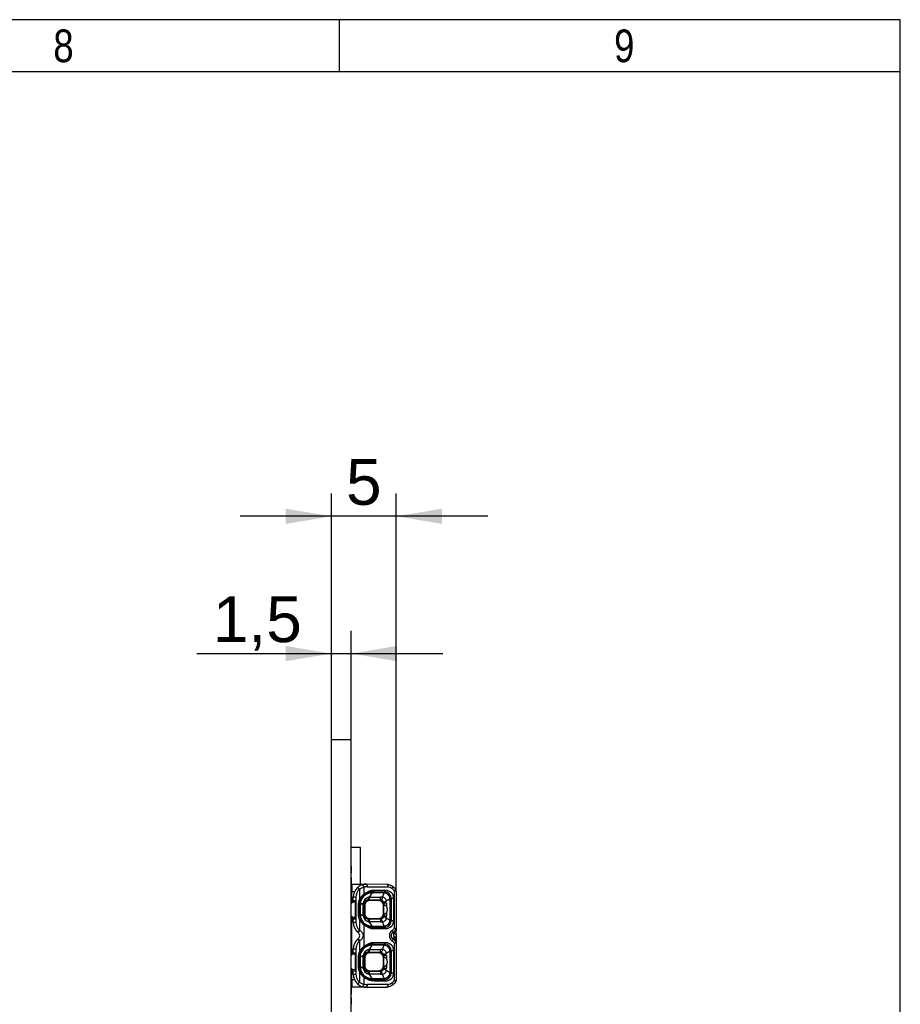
# Model space of a CAD drawing. Header units: millimetres. Extents: x 16 to 406, y 14 to 285.
# Tile 11 of 11: x 338 to 406, y 209 to 285. Entities that reach past the tile are written whole.
import ezdxf
from ezdxf.enums import TextEntityAlignment as Align

# ---------------------------------------------------------------- set-up
doc = ezdxf.new("R2010")
doc.units = ezdxf.units.MM
for name, color, linetype in [('10', 7, 'Continuous'), ('Default', 7, 'Continuous'), ('RECLED_274X50MM_', 7, 'Continuous')]:
    doc.layers.add(name, color=color, linetype=linetype)
doc.styles.add('SEACAD_Arial', font='arial.ttf')
doc.dimstyles.new('ISO', dxfattribs={"dimtxt": 3.5, "dimasz": 3.5, "dimexe": 1.75, "dimexo": 0, "dimgap": 0.875, "dimtad": 1, "dimtxsty": 'SEACAD_Arial', "dimblk1": '_SE_FILLED', "dimblk2": '_SE_FILLED', "dimsah": 1, "dimcen": 1.75, "dimadec": 0, "dimazin": 0, "dimtfac": 0.5, "dimtdec": 3, "dimtmove": 0, "dimatfit": 3, "dimfxl": 1, "dimarcsym": 0})

# ---------------------------------------------------------------- blocks, each defined once
blk = doc.blocks.new('SE1')
at = {"layer": 'RECLED_274X50MM_', "color": 7, "linetype": 'Continuous'}
for p, q in [((362.171, 229.514), (363.671, 229.514)), ((362.171, 180.014), (362.171, 229.514)), ((363.671, 180.014), (363.671, 229.514)), ((364.379, 221.264), (363.671, 221.264)), ((364.379, 218.458), (364.379, 221.264)), ((363.691, 219.819), (363.671, 219.819)), ((363.691, 219.319), (363.671, 219.319)), ((363.691, 218.93), (363.671, 218.93)), ((363.691, 218.353), (363.691, 218.93)), ((363.721, 218.464), (363.721, 217.864)), ((363.721, 218.464), (364.83, 218.454)), ((366.428, 218.44), (364.83, 218.454)), ((363.691, 218.353), (363.671, 218.353)), ((363.691, 217.714), (363.721, 217.714)), ((363.721, 217.219), (363.721, 217.864)), ((363.908, 217.862), (363.721, 217.864)), ((364.296, 218.058), (364.296, 217.304)), ((364.507, 218.404), (364.514, 218.405)), ((364.639, 217.656), (364.606, 217.584)), ((364.638, 218.214), (364.638, 217.658)), ((364.896, 218.254), (366.494, 218.24)), ((365.258, 217.777), (365.033, 217.464)), ((365.419, 217.977), (365.321, 217.877)), ((365.321, 217.877), (366.221, 217.874)), ((365.321, 217.865), (365.321, 217.877)), ((365.321, 217.865), (365.321, 217.78)), ((365.321, 217.865), (366.188, 217.865)), ((366.188, 217.78), (365.321, 217.78)), ((366.322, 217.974), (365.419, 217.977)), ((366.058, 217.457), (366.188, 217.78)), ((366.188, 217.78), (366.188, 217.865)), ((366.221, 217.865), (366.188, 217.865)), ((366.221, 217.874), (366.322, 217.974)), ((366.221, 217.865), (366.221, 217.874)), ((366.989, 215.098), (366.989, 217.93)), ((367.121, 217.93), (366.989, 217.93)), ((367.121, 217.93), (367.121, 215.098)), ((363.671, 217.409), (363.691, 217.409)), ((363.671, 216.989), (363.771, 217.089)), ((363.691, 217.639), (363.721, 217.639)), ((363.721, 217.219), (363.721, 217.039)), ((363.721, 217.219), (363.821, 217.217)), ((363.771, 217.089), (363.821, 217.139)), ((363.971, 217.089), (363.771, 217.089)), ((364.021, 217.454), (363.821, 217.454)), ((363.821, 217.217), (363.821, 217.454)), ((363.821, 217.217), (363.996, 217.214)), ((363.821, 217.139), (363.971, 217.139)), ((363.971, 217.089), (363.971, 217.139)), ((363.971, 217.089), (363.971, 215.939)), ((363.996, 215.814), (363.996, 217.214)), ((364.021, 217.454), (364.021, 215.539)), ((364.388, 217.265), (364.296, 217.305)), ((364.583, 216.995), (364.354, 216.88)), ((364.583, 216.033), (364.583, 216.995)), ((364.704, 216.808), (364.675, 217.008)), ((364.675, 216.023), (364.675, 217.008)), ((365.033, 217.232), (364.922, 217.232)), ((364.922, 217.232), (365.102, 217.206)), ((365.033, 217.465), (364.988, 217.45)), ((365.033, 217.464), (365.92, 217.464)), ((365.033, 217.464), (365.033, 217.232)), ((365.92, 217.232), (365.033, 217.232)), ((365.74, 217.206), (365.102, 217.206)), ((365.74, 217.206), (365.92, 217.232)), ((366.164, 216.993), (366.138, 216.808)), ((366.358, 216.993), (366.163, 216.993)), ((366.164, 216.867), (366.164, 216.993)), ((366.652, 217.323), (366.349, 217.144)), ((366.358, 216.993), (366.358, 216.76)), ((366.722, 217.323), (366.652, 217.323)), ((366.652, 215.705), (366.652, 217.323)), ((366.722, 217.364), (366.729, 217.364)), ((366.722, 217.323), (366.722, 215.705)), ((366.932, 217.365), (366.729, 217.364)), ((366.729, 215.664), (366.729, 217.364)), ((366.932, 215.665), (366.932, 217.365)), ((364.305, 216.864), (364.205, 216.864)), ((364.205, 216.864), (364.205, 216.164)), ((364.205, 216.164), (364.305, 216.164)), ((364.32, 216.864), (364.305, 216.864)), ((364.305, 216.864), (364.305, 216.164)), ((364.305, 216.164), (364.32, 216.164)), ((364.321, 216.891), (364.32, 216.864)), ((364.32, 216.164), (364.32, 216.864)), ((364.32, 216.164), (364.32, 216.136)), ((364.32, 216.164), (364.354, 216.164)), ((364.354, 216.88), (364.354, 216.864)), ((364.354, 216.864), (364.354, 216.164)), ((364.354, 216.164), (364.354, 216.147)), ((364.675, 216.023), (364.704, 216.22)), ((364.704, 216.808), (364.704, 216.22)), ((366.138, 216.22), (366.138, 216.808)), ((366.138, 216.22), (366.164, 216.035)), ((366.164, 216.035), (366.164, 216.161)), ((366.358, 216.268), (366.358, 216.035)), ((363.771, 215.939), (363.671, 216.039)), ((363.721, 215.989), (363.721, 215.809)), ((363.721, 215.809), (363.821, 215.811)), ((363.721, 213.219), (363.721, 215.809)), ((363.821, 215.889), (363.771, 215.939)), ((363.771, 215.939), (363.971, 215.939)), ((363.971, 215.889), (363.821, 215.889)), ((363.821, 215.811), (363.996, 215.814)), ((363.821, 215.539), (363.821, 215.811)), ((363.821, 215.539), (364.021, 215.539)), ((363.971, 215.889), (363.971, 215.939)), ((364.296, 215.723), (364.388, 215.763)), ((364.296, 215.724), (364.296, 214.935)), ((364.354, 216.147), (364.583, 216.033)), ((364.641, 215.373), (364.607, 215.444)), ((365.102, 215.822), (364.922, 215.796)), ((364.988, 215.578), (365.033, 215.563)), ((365.033, 215.796), (365.92, 215.796)), ((365.033, 215.796), (365.033, 215.563)), ((365.92, 215.563), (365.033, 215.563)), ((365.033, 215.563), (365.258, 215.251)), ((365.102, 215.822), (365.74, 215.822)), ((365.92, 215.796), (365.74, 215.822)), ((365.945, 215.796), (365.92, 215.795)), ((366.188, 215.247), (366.058, 215.571)), ((366.163, 216.035), (366.358, 216.035)), ((366.349, 215.884), (366.652, 215.705)), ((366.652, 215.705), (366.722, 215.705)), ((366.722, 215.664), (366.729, 215.664)), ((366.729, 215.664), (366.932, 215.665)), ((363.721, 215.389), (363.671, 215.389)), ((363.721, 215.314), (363.671, 215.314)), ((364.206, 214.75), (364.165, 214.784)), ((364.337, 214.908), (364.296, 214.935)), ((364.638, 215.37), (364.638, 213.658)), ((365.321, 215.163), (365.217, 215.168)), ((365.321, 215.247), (365.321, 215.163)), ((365.321, 215.247), (366.188, 215.247)), ((365.321, 215.163), (365.321, 215.151)), ((365.321, 215.163), (366.188, 215.163)), ((366.221, 215.154), (365.321, 215.151)), ((365.321, 215.151), (365.418, 215.051)), ((365.418, 215.051), (366.321, 215.054)), ((366.188, 215.163), (366.188, 215.247)), ((366.188, 215.163), (366.221, 215.163)), ((366.221, 215.163), (366.221, 215.154)), ((366.321, 215.054), (366.221, 215.154)), ((366.848, 214.76), (366.942, 214.626)), ((366.989, 215.098), (367.121, 215.098)), ((367.121, 215.098), (367.121, 215.085)), ((367.121, 215.073), (367.121, 214.896)), ((367.121, 214.656), (367.121, 214.372)), ((364.165, 214.244), (364.206, 214.277)), ((364.296, 214.093), (364.337, 214.12)), ((364.296, 214.093), (364.296, 213.304)), ((365.419, 213.977), (365.321, 213.877)), ((366.322, 213.974), (365.419, 213.977)), ((366.221, 213.874), (366.322, 213.974)), ((366.942, 214.402), (366.848, 214.267)), ((366.922, 214.485), (366.921, 214.502)), ((366.922, 214.485), (366.941, 214.402)), ((366.989, 211.098), (366.989, 213.93)), ((367.121, 213.93), (366.989, 213.93)), ((367.121, 214.372), (367.121, 213.94)), ((367.121, 213.93), (367.121, 211.098)), ((363.671, 213.714), (363.721, 213.714)), ((363.671, 213.639), (363.721, 213.639)), ((363.721, 213.219), (363.721, 213.039)), ((363.721, 213.219), (363.821, 213.217)), ((363.771, 213.089), (363.821, 213.139)), ((364.021, 213.489), (363.821, 213.489)), ((363.821, 213.217), (363.821, 213.489)), ((363.821, 213.217), (363.996, 213.214)), ((363.821, 213.139), (363.971, 213.139)), ((363.971, 213.089), (363.971, 213.139)), ((363.996, 211.814), (363.996, 213.214)), ((364.021, 213.489), (364.021, 211.574)), ((364.388, 213.265), (364.296, 213.305)), ((364.639, 213.656), (364.606, 213.584)), ((365.033, 213.232), (364.922, 213.232)), ((364.922, 213.232), (365.102, 213.206)), ((365.033, 213.465), (364.988, 213.45)), ((365.258, 213.777), (365.033, 213.464)), ((365.033, 213.464), (365.92, 213.464)), ((365.033, 213.464), (365.033, 213.232)), ((365.92, 213.232), (365.033, 213.232)), ((365.74, 213.206), (365.102, 213.206)), ((365.321, 213.865), (365.321, 213.877)), ((365.321, 213.877), (366.221, 213.874)), ((365.321, 213.865), (365.321, 213.78)), ((365.321, 213.865), (366.188, 213.865)), ((366.188, 213.78), (365.321, 213.78)), ((365.74, 213.206), (365.92, 213.232)), ((365.945, 213.231), (365.92, 213.232)), ((366.058, 213.457), (366.188, 213.78)), ((366.221, 213.865), (366.188, 213.865)), ((366.221, 213.865), (366.221, 213.874)), ((366.652, 213.323), (366.349, 213.144)), ((366.722, 213.323), (366.652, 213.323)), ((366.652, 211.705), (366.652, 213.323)), ((366.722, 213.364), (366.729, 213.364)), ((366.722, 213.323), (366.722, 211.705)), ((366.932, 213.365), (366.729, 213.364)), ((366.729, 211.664), (366.729, 213.364)), ((366.932, 211.665), (366.932, 213.365)), ((363.671, 212.989), (363.771, 213.089)), ((363.971, 213.089), (363.771, 213.089)), ((363.971, 213.089), (363.971, 211.939)), ((364.305, 212.864), (364.205, 212.864)), ((364.205, 212.864), (364.205, 212.164)), ((364.32, 212.864), (364.305, 212.864)), ((364.305, 212.864), (364.305, 212.164)), ((364.321, 212.891), (364.32, 212.864)), ((364.32, 212.164), (364.32, 212.864)), ((364.583, 212.995), (364.354, 212.88)), ((364.354, 212.88), (364.354, 212.864)), ((364.354, 212.864), (364.354, 212.164)), ((364.583, 212.033), (364.583, 212.995)), ((364.704, 212.808), (364.675, 213.008)), ((364.675, 212.023), (364.675, 213.008)), ((364.704, 212.808), (364.704, 212.22)), ((366.164, 212.993), (366.138, 212.808)), ((366.138, 212.22), (366.138, 212.808)), ((366.358, 212.993), (366.163, 212.993)), ((366.164, 212.867), (366.164, 212.993)), ((366.358, 212.993), (366.358, 212.76)), ((363.771, 211.939), (363.671, 212.039)), ((363.691, 211.71), (363.671, 211.71)), ((363.721, 211.989), (363.721, 211.809)), ((363.721, 211.809), (363.821, 211.811)), ((363.721, 211.164), (363.721, 211.809)), ((363.821, 211.889), (363.771, 211.939)), ((363.771, 211.939), (363.971, 211.939)), ((363.971, 211.889), (363.821, 211.889)), ((363.821, 211.811), (363.996, 211.814)), ((363.821, 211.574), (363.821, 211.811)), ((363.971, 211.889), (363.971, 211.939)), ((364.205, 212.164), (364.305, 212.164)), ((364.296, 211.723), (364.388, 211.763)), ((364.296, 211.724), (364.296, 210.97)), ((364.305, 212.164), (364.32, 212.164)), ((364.32, 212.164), (364.32, 212.136)), ((364.32, 212.164), (364.354, 212.164)), ((364.354, 212.164), (364.354, 212.147)), ((364.354, 212.147), (364.583, 212.033)), ((364.675, 212.023), (364.704, 212.22)), ((365.102, 211.822), (364.922, 211.796)), ((365.033, 211.796), (365.033, 211.563)), ((365.033, 211.796), (365.92, 211.796)), ((365.102, 211.822), (365.74, 211.822)), ((365.92, 211.796), (365.74, 211.822)), ((365.945, 211.796), (365.92, 211.795)), ((366.138, 212.22), (366.164, 212.035)), ((366.163, 212.035), (366.358, 212.035)), ((366.164, 212.035), (366.164, 212.161)), ((366.349, 211.884), (366.652, 211.705)), ((366.358, 212.268), (366.358, 212.035)), ((366.652, 211.705), (366.722, 211.705)), ((366.722, 211.664), (366.729, 211.664)), ((366.729, 211.664), (366.932, 211.665)), ((363.691, 211.21), (363.671, 211.21)), ((363.691, 211.021), (363.671, 211.021)), ((363.721, 211.389), (363.691, 211.389)), ((363.721, 211.314), (363.691, 211.314)), ((363.691, 210.603), (363.691, 211.021)), ((363.721, 211.164), (363.908, 211.166)), ((363.721, 211.164), (363.721, 210.564)), ((363.821, 211.574), (364.021, 211.574)), ((364.607, 211.444), (364.64, 211.373)), ((364.638, 211.37), (364.638, 210.814)), ((365.033, 211.563), (364.988, 211.578)), ((365.92, 211.563), (365.033, 211.563)), ((365.033, 211.563), (365.258, 211.251)), ((365.321, 211.163), (365.217, 211.168)), ((365.321, 211.247), (365.321, 211.163)), ((365.321, 211.247), (366.188, 211.247)), ((365.321, 211.163), (365.321, 211.151)), ((365.321, 211.163), (366.188, 211.163)), ((366.221, 211.154), (365.321, 211.151)), ((365.321, 211.151), (365.418, 211.051)), ((365.418, 211.051), (366.321, 211.054)), ((366.188, 211.247), (366.058, 211.571)), ((366.188, 211.163), (366.188, 211.247)), ((366.188, 211.163), (366.221, 211.163)), ((366.221, 211.163), (366.221, 211.154)), ((366.321, 211.054), (366.221, 211.154)), ((366.989, 211.098), (367.121, 211.098)), ((363.691, 210.603), (363.671, 210.603)), ((363.691, 210.424), (363.671, 210.424)), ((363.691, 210.424), (363.691, 210.603)), ((363.691, 210.007), (363.691, 210.424)), ((364.83, 210.574), (363.721, 210.564)), ((364.83, 210.574), (366.428, 210.587)), ((366.494, 210.787), (364.896, 210.774)), ((363.691, 210.007), (363.671, 210.007)), ((363.691, 209.764), (363.671, 209.764))]:
    blk.add_line(p, q, dxfattribs=at)
for centre, radius, start, end in [((358.736, 219.771), 4.955, 356.32308, 0.55191), ((364.821, 217.455), 0.999, 89.499, 108.32849), ((366.305, 217.575), 0.874, 79.26947, 81.97888), ((366.426, 218.24), 0.2, 76.84624, 89.50086), ((366.225, 217.375), 1.088, 56.25414, 76.90029), ((358.745, 217.457), 4.947, 359.44724, 3.67982), ((363.592, 217.465), 0.249, 58.83628, 66.58121), ((364.821, 217.454), 1, 131.01445, 180), ((364.821, 217.454), 0.8, 131.001, 180), ((364.821, 217.455), 0.999, 108.30252, 131.01979), ((364.907, 217.17), 1.078, 104.45378, 124.51292), ((365.273, 216.707), 1.144, 123.7381, 148.53816), ((365.322, 216.864), 1.002, 96.01874, 178.40781), ((365.236, 216.895), 0.882, 88.5518, 180.94955), ((365.318, 216.857), 1.019, 89.79816, 134.37102), ((365.401, 216.901), 1.075, 89.06183, 135.26064), ((365.321, 216.871), 0.994, 93.39454, 96.01611), ((365.321, 217.203), 0.578, 89.97226, 96.18954), ((365.321, 216.871), 0.994, 89.9975, 93.39454), ((366.09, 216.887), 0.899, 76.97229, 83.76633), ((366.218, 217.362), 0.512, 0.18045, 89.66636), ((366.221, 217.364), 0.501, 359.96327, 90.03175), ((366.184, 217.318), 0.457, 18.65137, 76.31587), ((366.315, 217.358), 0.617, 0.66879, 89.39724), ((366.292, 217.374), 0.89, 56.23323, 76.88968), ((366.305, 217.575), 0.874, 63.52566, 69.3399), ((366.3, 217.373), 0.886, 38.88849, 56.64304), ((366.24, 217.384), 1.073, 38.7455, 56.66623), ((366.921, 217.93), 0.2, 0, 38.94198), ((365.321, 216.864), 1.116, 156.73636, 179.99999), ((365.321, 216.864), 1.016, 156.73585, 179.99999), ((365.334, 216.861), 1.028, 135.18379, 156.87499), ((365.142, 216.905), 0.566, 105.75433, 170.85247), ((-16.102, 217.385), 382.022, 359.97677, 0.01186), ((365.918, 216.133), 1.331, 83.9551, 89.93137), ((365.921, 216.987), 0.243, 7.69191, 84.27041), ((366.056, 217.163), 0.294, 356.18797, 89.51955), ((365.086, 216.994), 1.271, 359.95814, 6.78875), ((365.791, 217.191), 0.87, 8.74979, 18.34734), ((378.671, 217.319), 11.949, 179.78662, 179.98303), ((365.321, 216.164), 1.116, 180, 203.26659), ((365.321, 216.164), 1.016, 179.99999, 203.25553), ((364.337, 215.597), 1.267, 89.23917, 90.76194), ((364.821, 215.539), 1, 180, 228.98612), ((364.821, 215.539), 0.8, 180, 229.01235), ((365.286, 216.333), 1.161, 211.63381, 236.04701), ((365.322, 216.164), 1.001, 181.59185, 264.03262), ((365.236, 216.132), 0.882, 179.03114, 271.46429), ((365.324, 216.16), 1.016, 202.98478, 224.95671), ((365.142, 216.123), 0.566, 189.17381, 254.2077), ((364.504, 214.865), 1.17, 81.59788, 86.12931), ((365.316, 216.167), 1.015, 225.56559, 270.31041), ((365.011, 219.368), 3.572, 268.55684, 270.35289), ((369.101, 215.681), 3.184, 177.94087, 182.13371), ((365.914, 216.908), 1.345, 270.26004, 276.16987), ((365.92, 216.041), 0.244, 275.94423, 352.21846), ((366.055, 215.865), 0.295, 270.71928, 3.56918), ((366.219, 215.664), 0.51, 270.20163, 0.00783), ((366.221, 215.664), 0.501, 269.96791, 0.03728), ((366.184, 215.709), 0.457, 283.68452, 341.34835), ((366.319, 215.666), 0.612, 270.15577, 359.88558), ((364.985, 216.04), 1.373, 353.46231, 359.78823), ((365.792, 215.837), 0.869, 341.64144, 351.24893), ((378.724, 215.708), 12.002, 180.01703, 180.21249), ((363.592, 215.564), 0.25, 288.49308, 301.14398), ((362.627, 216.259), 2.13, 316.18734, 321.57535), ((364.021, 214.514), 0.3, 307.89973, 52.0775), ((360.151, 218.259), 5.362, 319.12366, 321.31708), ((365.397, 216.116), 1.065, 224.52956, 271.12979), ((365.327, 215.945), 0.697, 264.34453, 269.49356), ((366.088, 216.151), 0.909, 276.27054, 282.9897), ((367.094, 214.514), 0.503, 125.29864, 234.70153), ((367.019, 214.514), 0.3, 124.76208, 235.23801), ((366.301, 215.652), 0.884, 304.62054, 321.20514), ((366.226, 215.657), 1.091, 304.74793, 321.16079), ((366.921, 215.098), 0.2, 321.05912, 359.99984), ((354.083, 214.926), 13.038, 358.77136, 359.85699), ((364.821, 213.489), 1, 131.01432, 180), ((364.821, 213.489), 0.8, 131.0005, 180), ((362.454, 212.621), 2.358, 38.63767, 43.50148), ((360.694, 211.219), 4.657, 38.53544, 41.06275), ((365.401, 212.901), 1.075, 89.06145, 135.27259), ((366.315, 213.358), 0.617, 0.66879, 89.39724), ((366.301, 213.376), 0.884, 38.79222, 55.37771), ((366.226, 213.371), 1.091, 38.83944, 55.25193), ((373.706, 216.905), 7.213, 200.30903, 202.21333), ((363.492, 212.732), 3.821, 20.25839, 22.2416), ((366.945, 213.941), 0.175, 1.686, 42.52033), ((366.921, 213.93), 0.2, 359.99892, 38.94199), ((353.958, 214.102), 13.163, 0.1689, 1.21504), ((363.592, 213.465), 0.249, 58.83628, 71.52665), ((365.321, 212.864), 1.116, 156.73631, 179.99999), ((365.273, 212.707), 1.144, 123.75076, 148.53276), ((365.321, 212.864), 1.016, 156.73514, 179.99999), ((365.322, 212.864), 1.002, 96.01874, 178.40781), ((365.234, 212.897), 0.88, 88.42533, 181.07602), ((365.334, 212.861), 1.028, 135.1838, 156.8743), ((365.142, 212.905), 0.566, 105.75433, 170.85247), ((365.318, 212.857), 1.019, 89.79816, 134.37102), ((365.321, 212.871), 0.994, 93.39454, 96.01611), ((365.321, 213.203), 0.578, 89.97227, 96.18951), ((365.321, 212.871), 0.994, 89.9975, 93.39454), ((-15.478, 213.385), 381.397, 359.97683, 0.01197), ((365.918, 212.133), 1.331, 83.9551, 89.93138), ((365.921, 212.987), 0.243, 7.69189, 84.2687), ((366.053, 213.161), 0.297, 356.80094, 88.90658), ((318.288, 213.809), 47.899, 359.96613, 0.06758), ((366.09, 212.888), 0.898, 77.03143, 83.76932), ((366.218, 213.362), 0.512, 0.18045, 89.66636), ((366.221, 213.364), 0.501, 359.96327, 90.03175), ((366.192, 213.327), 0.447, 17.9489, 77.1418), ((365.086, 212.994), 1.271, 359.95813, 6.78877), ((365.79, 213.19), 0.872, 8.75716, 18.33484), ((378.671, 213.319), 11.949, 179.78662, 179.98303), ((364.337, 211.597), 1.267, 89.23917, 90.76194), ((358.736, 211.662), 4.955, 356.32308, 0.55191), ((365.321, 212.164), 1.116, 180, 203.26352), ((365.287, 212.333), 1.162, 211.64214, 236.05208), ((365.321, 212.164), 1.016, 179.99999, 203.25552), ((365.322, 212.164), 1.001, 181.59186, 264.03268), ((365.236, 212.132), 0.882, 179.03114, 271.46429), ((365.324, 212.16), 1.016, 202.98527, 224.95839), ((365.142, 212.123), 0.566, 189.17381, 254.20766), ((364.513, 210.925), 1.11, 81.5242, 86.35809), ((365.011, 215.368), 3.572, 268.55689, 270.35288), ((841.075, 211.74), 475.156, 179.9933, 180.02134), ((365.92, 212.041), 0.245, 276.05463, 352.09835), ((366.056, 211.864), 0.293, 270.43478, 3.85367), ((366.219, 211.664), 0.51, 270.20163, 0.00783), ((366.221, 211.664), 0.501, 269.96791, 0.03728), ((366.319, 211.666), 0.612, 270.15577, 359.88558), ((364.985, 212.04), 1.373, 353.46231, 359.78823), ((365.791, 211.837), 0.871, 341.65297, 351.24539), ((378.725, 211.708), 12.002, 180.01704, 180.21249), ((363.592, 211.564), 0.25, 293.40954, 301.14398), ((364.821, 211.574), 1, 180, 228.98525), ((364.821, 211.574), 0.8, 180, 228.99823), ((364.907, 211.858), 1.079, 235.48488, 255.53941), ((365.316, 212.167), 1.015, 225.56915, 270.31025), ((365.418, 212.168), 1.116, 225.66865, 269.99713), ((365.327, 211.945), 0.697, 264.34453, 269.49356), ((365.921, 212.846), 1.283, 269.96533, 276.16602), ((366.088, 212.151), 0.909, 276.27054, 282.9897), ((366.192, 211.701), 0.447, 282.98246, 342.05008), ((366.292, 211.657), 0.893, 283.1184, 303.72537), ((366.297, 211.657), 0.889, 303.4316, 321.10528), ((366.227, 211.656), 1.09, 303.54724, 321.17361), ((366.921, 211.098), 0.2, 321.0566, 359.99995), ((364.821, 211.574), 1, 228.98519, 251.68818), ((364.821, 211.575), 1.002, 251.7054, 270.48238), ((366.298, 211.475), 0.898, 278.25632, 280.69977), ((366.426, 210.787), 0.2, 270.4957, 283.15182), ((366.22, 211.665), 1.101, 283.16898, 303.57953), ((366.298, 211.475), 0.898, 290.82649, 296.22879), ((358.877, 209.336), 4.814, 359.1457, 3.49529)]:
    blk.add_arc(centre, radius, start, end, dxfattribs=at)
for centre, major_axis, ratio, start_param, end_param in [((366.426, 218.24), (-0.002, -0.2), 0.342009, 1.57378, 3.141698), ((364.889, 217.354), (0, -0.9), 0.939686, 3.13353, 3.443577), ((366.21, 216.514), (0, -0.525), 0.116839, 3.975219, 5.449559), ((365.699, 216.514), (-0.746, 0), 0.704087, 2.653791, 3.629395), ((366.21, 212.514), (0, -0.525), 0.116839, 3.975219, 5.449559), ((365.699, 212.514), (-0.746, 0), 0.704087, 2.653791, 3.629395), ((364.889, 211.675), (-0.002, 0.902), 0.939653, 2.838236, 3.147658), ((366.426, 210.787), (-0.002, 0.2), 0.342009, 3.141537, 4.709393)]:
    blk.add_ellipse(centre, major_axis=major_axis, ratio=ratio, start_param=start_param, end_param=end_param, dxfattribs=at)
for points in [[(363.691, 219.319), (363.691, 219.344), (363.691, 219.369), (363.689, 219.394)], [(363.681, 217.777), (363.687, 217.801), (363.689, 217.825), (363.688, 217.849)], [(363.691, 217.598), (363.691, 217.598), (363.691, 217.651), (363.688, 217.751)], [(365.217, 217.86), (365.229, 217.86), (365.244, 217.83), (365.258, 217.777)], [(364.676, 217.008), (364.673, 217.004), (364.641, 216.999), (364.583, 216.995)], [(366.058, 217.457), (366.018, 217.316), (365.978, 217.235), (365.945, 217.229)], [(364.354, 216.88), (364.332, 216.884), (364.321, 216.888), (364.321, 216.891)], [(364.321, 216.136), (364.321, 216.14), (364.333, 216.144), (364.354, 216.147)], [(366.058, 215.571), (366.019, 215.712), (365.981, 215.792), (365.945, 215.798)], [(366.349, 215.884), (366.232, 215.928), (366.166, 215.971), (366.162, 216.008)], [(365.217, 215.168), (365.229, 215.168), (365.244, 215.198), (365.258, 215.251)], [(365.258, 213.777), (365.244, 213.83), (365.229, 213.86), (365.217, 213.86)], [(366.058, 213.457), (366.018, 213.316), (365.978, 213.235), (365.945, 213.229)], [(364.354, 212.88), (364.332, 212.884), (364.321, 212.888), (364.321, 212.891)], [(364.676, 213.008), (364.673, 213.004), (364.641, 212.999), (364.583, 212.995)], [(364.321, 212.136), (364.321, 212.14), (364.333, 212.144), (364.354, 212.147)], [(366.058, 211.571), (366.019, 211.712), (365.981, 211.792), (365.945, 211.798)], [(363.691, 211.21), (363.691, 211.255), (363.691, 211.299), (363.681, 211.344)], [(365.258, 211.251), (365.244, 211.197), (365.229, 211.168), (365.217, 211.168)], [(363.683, 209.63), (363.691, 209.675), (363.691, 209.72), (363.691, 209.764)]]:
    blk.add_open_spline(points, degree=3, dxfattribs=at)
for points, degree, knots in [([(364.83, 218.454), (364.848, 218.454), (364.865, 218.432), (364.89, 218.358), (364.897, 218.306), (364.896, 218.254)], 3, [0, 0, 0, 0, 0.5, 0.5, 1, 1, 1, 1]), ([(366.494, 218.24), (366.503, 218.289), (366.504, 218.338), (366.495, 218.41), (366.485, 218.432), (366.471, 218.435)], 3, [0, 0, 0, 0, 0.5, 0.5, 1, 1, 1, 1]), ([(364.296, 218.058), (364.262, 218.097), (364.228, 218.137), (364.179, 218.193), (364.165, 218.209), (364.165, 218.209)], 3, [0, 0, 0, 0, 0.5, 0.5, 1, 1, 1, 1]), ([(364.514, 218.405), (364.532, 218.405), (364.556, 218.384), (364.602, 218.313), (364.623, 218.264), (364.638, 218.214)], 3, [0, 0, 0, 0, 0.5, 0.5, 1, 1, 1, 1]), ([(366.293, 217.762), (366.288, 217.775), (366.28, 217.8), (366.267, 217.826), (366.255, 217.844), (366.245, 217.855), (366.235, 217.862), (366.228, 217.864), (366.223, 217.865), (366.221, 217.865)], 3, [0, 0, 0, 0, 0.208868, 0.39575, 0.560635, 0.70351, 0.824368, 0.9232, 1, 1, 1, 1]), ([(366.829, 218.28), (366.839, 218.271), (366.84, 218.249), (366.824, 218.189), (366.809, 218.152), (366.787, 218.113)], 3, [0, 0, 0, 0, 0.5, 0.5, 1, 1, 1, 1]), ([(367.076, 218.055), (367.083, 218.048), (367.077, 218.031), (367.046, 217.986), (367.02, 217.958), (366.989, 217.93)], 3, [0, 0, 0, 0, 0.5, 0.5, 1, 1, 1, 1]), ([(364.922, 217.23), (364.902, 217.229), (364.865, 217.227), (364.812, 217.214), (364.768, 217.193), (364.733, 217.165), (364.706, 217.13), (364.689, 217.09), (364.679, 217.048), (364.678, 217.022), (364.676, 217.008)], 3, [0, 0, 0, 0, 0.192334, 0.35505, 0.490491, 0.603021, 0.700274, 0.792315, 0.88945, 1, 1, 1, 1]), ([(365.102, 217.206), (364.939, 217.206), (364.821, 217.09), (364.704, 216.974), (364.704, 216.808)], 2, [0, 0, 0, 0.5, 0.5, 1, 1, 1]), ([(364.988, 217.45), (364.985, 217.431), (364.979, 217.389), (364.968, 217.333), (364.955, 217.282), (364.939, 217.243), (364.928, 217.235), (364.922, 217.23)], 3, [0, 0, 0, 0, 0.146091, 0.319149, 0.519162, 0.746117, 1, 1, 1, 1]), ([(366.138, 216.808), (366.138, 216.971), (366.022, 217.089), (365.906, 217.206), (365.74, 217.206)], 2, [0, 0, 0, 0.5, 0.5, 1, 1, 1]), ([(365.92, 217.231), (365.924, 217.232), (365.93, 217.231), (365.938, 217.231), (365.941, 217.231), (365.943, 217.231), (365.944, 217.231), (365.945, 217.229)], 3, [0, 0, 0, 0, 0.533331, 0.770577, 0.828309, 0.885689, 1, 1, 1, 1]), ([(366.349, 217.144), (366.329, 217.136), (366.292, 217.122), (366.249, 217.101), (366.217, 217.082), (366.194, 217.066), (366.179, 217.052), (366.17, 217.039), (366.165, 217.029), (366.164, 217.023), (366.162, 217.02)], 3, [0, 0, 0, 0, 0.174645, 0.335116, 0.481407, 0.613513, 0.731429, 0.835151, 0.924676, 1, 1, 1, 1]), ([(366.162, 217.02), (366.163, 217.018), (366.164, 217.015), (366.164, 217.012), (366.164, 217.01), (366.164, 217.003), (366.164, 216.997), (366.163, 216.993)], 3, [0, 0, 0, 0, 0.235071, 0.293359, 0.351912, 0.470779, 1, 1, 1, 1]), ([(366.722, 217.364), (366.722, 217.369), (366.72, 217.382), (366.708, 217.406), (366.678, 217.435), (366.639, 217.454), (366.618, 217.464)], 3, [0, 0, 0, 0, 0.142438, 0.356692, 0.642615, 1, 1, 1, 1]), ([(364.704, 216.22), (364.704, 216.056), (364.82, 215.939), (364.936, 215.822), (365.102, 215.822)], 2, [0, 0, 0, 0.5, 0.5, 1, 1, 1]), ([(365.74, 215.822), (365.903, 215.822), (366.021, 215.938), (366.138, 216.054), (366.138, 216.22)], 2, [0, 0, 0, 0.5, 0.5, 1, 1, 1]), ([(366.164, 216.867), (366.166, 216.872), (366.169, 216.883), (366.183, 216.889), (366.203, 216.888), (366.228, 216.879), (366.258, 216.862), (366.29, 216.836), (366.323, 216.803), (366.346, 216.774), (366.358, 216.76)], 3, [0, 0, 0, 0, 0.146939, 0.285271, 0.415946, 0.540088, 0.659008, 0.774193, 0.887282, 1, 1, 1, 1]), ([(366.358, 216.268), (366.346, 216.253), (366.323, 216.225), (366.29, 216.191), (366.258, 216.166), (366.228, 216.148), (366.203, 216.139), (366.183, 216.138), (366.169, 216.145), (366.166, 216.156), (366.164, 216.161)], 3, [0, 0, 0, 0, 0.112718, 0.225807, 0.340992, 0.459912, 0.584054, 0.714729, 0.853061, 1, 1, 1, 1]), ([(364.922, 215.797), (364.852, 215.795), (364.787, 215.815), (364.697, 215.896), (364.674, 215.957), (364.675, 216.023)], 3, [0, 0, 0, 0, 0.5, 0.5, 1, 1, 1, 1]), ([(364.922, 215.797), (364.925, 215.794), (364.933, 215.791), (364.943, 215.773), (364.953, 215.749), (364.962, 215.719), (364.97, 215.686), (364.977, 215.651), (364.983, 215.615), (364.986, 215.59), (364.988, 215.578)], 3, [0, 0, 0, 0, 0.160397, 0.310683, 0.450856, 0.580916, 0.700861, 0.810691, 0.910404, 1, 1, 1, 1]), ([(366.163, 216.035), (366.164, 216.03), (366.164, 216.025), (366.164, 216.018), (366.164, 216.016), (366.164, 216.015), (366.164, 216.012), (366.163, 216.01), (366.162, 216.008)], 3, [0, 0, 0, 0, 0.529074, 0.648021, 0.706614, 0.735796, 0.764942, 1, 1, 1, 1]), ([(366.722, 215.664), (366.721, 215.656), (366.719, 215.641), (366.704, 215.619), (366.685, 215.601), (366.663, 215.586), (366.641, 215.574), (366.625, 215.567), (366.618, 215.563)], 3, [0, 0, 0, 0, 0.217467, 0.414629, 0.591473, 0.747986, 0.884163, 1, 1, 1, 1]), ([(364.337, 214.908), (364.362, 214.891), (364.409, 214.859), (364.469, 214.801), (364.516, 214.739), (364.55, 214.673), (364.571, 214.603), (364.577, 214.549), (364.577, 214.515), (364.576, 214.497), (364.574, 214.465), (364.561, 214.399), (364.522, 214.305), (364.446, 214.201), (364.374, 214.147), (364.337, 214.12)], 3, [0, 0, 0, 0, 0.092957, 0.178452, 0.258247, 0.3345, 0.409675, 0.486343, 0.500502, 0.514705, 0.543277, 0.601319, 0.722629, 0.856959, 1, 1, 1, 1]), ([(366.221, 215.163), (366.225, 215.163), (366.234, 215.165), (366.251, 215.177), (366.272, 215.207), (366.285, 215.245), (366.293, 215.265)], 3, [0, 0, 0, 0, 0.150016, 0.366779, 0.650162, 1, 1, 1, 1]), ([(366.803, 214.925), (366.825, 214.887), (366.841, 214.85), (366.858, 214.792), (366.857, 214.77), (366.848, 214.76)], 3, [0, 0, 0, 0, 0.5, 0.5, 1, 1, 1, 1]), ([(366.942, 214.626), (366.951, 214.65), (366.97, 214.7), (366.998, 214.773), (367.025, 214.838), (367.047, 214.894), (367.061, 214.934), (367.068, 214.954), (367.071, 214.961)], 3, [0, 0, 0, 0, 0.1806224, 0.3638665, 0.5498486, 0.69593, 0.8165564, 0.9159554, 0.9159554, 0.9159554, 0.9159554]), ([(367.121, 214.656), (367.12, 214.653), (367.117, 214.649), (367.101, 214.643), (367.08, 214.638), (367.054, 214.634), (367.026, 214.631), (366.997, 214.628), (366.969, 214.627), (366.95, 214.626), (366.942, 214.626)], 3, [0, 0, 0, 0, 0.157442, 0.305579, 0.444421, 0.573984, 0.69429, 0.805367, 0.907253, 1, 1, 1, 1]), ([(366.989, 215.098), (367.02, 215.07), (367.046, 215.042), (367.077, 214.997), (367.083, 214.98), (367.076, 214.973)], 3, [0, 0, 0, 0, 0.5, 0.5, 1, 1, 1, 1]), ([(366.848, 214.267), (366.857, 214.258), (366.858, 214.236), (366.841, 214.178), (366.825, 214.141), (366.803, 214.103)], 3, [0, 0, 0, 0, 0.5, 0.5, 1, 1, 1, 1]), ([(366.921, 214.502), (366.921, 214.513), (366.92, 214.536), (366.926, 214.568), (366.934, 214.597), (366.939, 214.616), (366.942, 214.626)], 3, [0, 0, 0, 0, 0.270491, 0.531384, 0.770064, 1, 1, 1, 1]), ([(367.076, 214.055), (367.083, 214.048), (367.077, 214.031), (367.046, 213.986), (367.02, 213.958), (366.989, 213.93)], 3, [0, 0, 0, 0, 0.5, 0.5, 1, 1, 1, 1]), ([(364.922, 213.23), (364.902, 213.229), (364.865, 213.227), (364.812, 213.214), (364.768, 213.193), (364.733, 213.165), (364.706, 213.13), (364.689, 213.09), (364.679, 213.048), (364.678, 213.022), (364.676, 213.008)], 3, [0, 0, 0, 0, 0.192334, 0.35505, 0.490491, 0.603021, 0.700274, 0.792315, 0.88945, 1, 1, 1, 1]), ([(365.102, 213.206), (364.939, 213.206), (364.821, 213.09), (364.704, 212.974), (364.704, 212.808)], 2, [0, 0, 0, 0.5, 0.5, 1, 1, 1]), ([(364.988, 213.45), (364.985, 213.431), (364.979, 213.389), (364.968, 213.333), (364.955, 213.282), (364.939, 213.243), (364.928, 213.235), (364.922, 213.23)], 3, [0, 0, 0, 0, 0.146091, 0.319149, 0.519162, 0.746117, 1, 1, 1, 1]), ([(366.138, 212.808), (366.138, 212.971), (366.022, 213.089), (365.906, 213.206), (365.74, 213.206)], 2, [0, 0, 0, 0.5, 0.5, 1, 1, 1]), ([(366.349, 213.144), (366.329, 213.136), (366.292, 213.122), (366.249, 213.101), (366.217, 213.082), (366.194, 213.066), (366.179, 213.052), (366.17, 213.039), (366.165, 213.029), (366.164, 213.023), (366.162, 213.02)], 3, [0, 0, 0, 0, 0.174645, 0.335116, 0.481407, 0.613513, 0.731429, 0.835151, 0.924676, 1, 1, 1, 1]), ([(366.221, 213.865), (366.227, 213.864), (366.237, 213.862), (366.252, 213.848), (366.265, 213.83), (366.276, 213.808), (366.285, 213.786), (366.29, 213.77), (366.292, 213.763)], 3, [0, 0, 0, 0, 0.21638, 0.412888, 0.589513, 0.746245, 0.883076, 1, 1, 1, 1]), ([(366.618, 213.464), (366.629, 213.459), (366.654, 213.448), (366.687, 213.426), (366.715, 213.397), (366.72, 213.376), (366.722, 213.364)], 3, [0, 0, 0, 0, 0.181506, 0.408716, 0.681575, 1, 1, 1, 1]), ([(366.162, 213.02), (366.163, 213.018), (366.164, 213.015), (366.164, 213.012), (366.164, 213.01), (366.164, 213.003), (366.164, 212.997), (366.163, 212.993)], 3, [0, 0, 0, 0, 0.235071, 0.293359, 0.351912, 0.470779, 1, 1, 1, 1]), ([(366.164, 212.867), (366.166, 212.872), (366.169, 212.883), (366.183, 212.889), (366.203, 212.888), (366.228, 212.879), (366.258, 212.862), (366.29, 212.836), (366.323, 212.803), (366.346, 212.774), (366.358, 212.76)], 3, [0, 0, 0, 0, 0.146939, 0.285271, 0.415946, 0.540088, 0.659008, 0.774193, 0.887282, 1, 1, 1, 1]), ([(364.677, 212.023), (364.678, 212.007), (364.679, 211.977), (364.691, 211.929), (364.714, 211.884), (364.749, 211.847), (364.793, 211.821), (364.851, 211.802), (364.896, 211.8), (364.922, 211.797)], 3, [0, 0, 0, 0, 0.123631, 0.232374, 0.336798, 0.45002, 0.572337, 0.753147, 1, 1, 1, 1]), ([(364.704, 212.22), (364.704, 212.056), (364.82, 211.939), (364.936, 211.822), (365.102, 211.822)], 2, [0, 0, 0, 0.5, 0.5, 1, 1, 1]), ([(365.74, 211.822), (365.903, 211.822), (366.021, 211.938), (366.138, 212.054), (366.138, 212.22)], 2, [0, 0, 0, 0.5, 0.5, 1, 1, 1]), ([(366.163, 212.035), (366.164, 212.03), (366.164, 212.025), (366.164, 212.018), (366.164, 212.016), (366.164, 212.015), (366.164, 212.012), (366.163, 212.01), (366.162, 212.008)], 3, [0, 0, 0, 0, 0.529074, 0.648021, 0.706614, 0.735796, 0.764942, 1, 1, 1, 1]), ([(366.162, 212.008), (366.165, 212.001), (366.168, 211.987), (366.194, 211.96), (366.247, 211.925), (366.313, 211.898), (366.349, 211.884)], 3, [0, 0, 0, 0, 0.165359, 0.387197, 0.665442, 1, 1, 1, 1]), ([(366.358, 212.268), (366.346, 212.253), (366.323, 212.225), (366.29, 212.191), (366.258, 212.166), (366.228, 212.148), (366.203, 212.139), (366.183, 212.138), (366.169, 212.145), (366.166, 212.156), (366.164, 212.161)], 3, [0, 0, 0, 0, 0.112718, 0.225807, 0.340992, 0.459912, 0.584054, 0.714729, 0.853061, 1, 1, 1, 1]), ([(366.618, 211.563), (366.631, 211.569), (366.656, 211.581), (366.683, 211.599), (366.701, 211.616), (366.713, 211.631), (366.719, 211.644), (366.722, 211.655), (366.722, 211.661), (366.722, 211.664)], 3, [0, 0, 0, 0, 0.212085, 0.401116, 0.567077, 0.709956, 0.829741, 0.926424, 1, 1, 1, 1]), ([(364.165, 210.819), (364.165, 210.819), (364.179, 210.835), (364.228, 210.891), (364.262, 210.93), (364.296, 210.97)], 3, [0, 0, 0, 0, 0.5, 0.5, 1, 1, 1, 1]), ([(366.221, 211.163), (366.225, 211.163), (366.234, 211.165), (366.251, 211.177), (366.272, 211.207), (366.285, 211.245), (366.293, 211.265)], 3, [0, 0, 0, 0, 0.150016, 0.366779, 0.650162, 1, 1, 1, 1]), ([(366.83, 210.748), (366.838, 210.759), (366.838, 210.781), (366.824, 210.839), (366.808, 210.876), (366.787, 210.914)], 3, [0, 0, 0, 0, 0.5, 0.5, 1, 1, 1, 1]), ([(366.989, 211.098), (367.02, 211.07), (367.046, 211.042), (367.077, 210.997), (367.083, 210.98), (367.076, 210.973)], 3, [0, 0, 0, 0, 0.5, 0.5, 1, 1, 1, 1]), ([(364.638, 210.814), (364.622, 210.761), (364.598, 210.708), (364.549, 210.636), (364.524, 210.618), (364.507, 210.624)], 3, [0, 0, 0, 0, 0.5, 0.5, 1, 1, 1, 1]), ([(364.896, 210.774), (364.897, 210.721), (364.89, 210.669), (364.865, 210.595), (364.848, 210.574), (364.83, 210.574)], 3, [0, 0, 0, 0, 0.5, 0.5, 1, 1, 1, 1]), ([(366.471, 210.593), (366.485, 210.596), (366.495, 210.618), (366.504, 210.69), (366.503, 210.738), (366.494, 210.787)], 3, [0, 0, 0, 0, 0.5, 0.5, 1, 1, 1, 1])]:
    blk.add_open_spline(points, degree=degree, knots=knots, dxfattribs=at)
for points, weights in [([(367.121, 214.372), (367.121, 214.388), (367.049, 214.4), (366.942, 214.402)], [1.14758095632, 0.950810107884, 0.950806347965, 1.14756967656]), ([(364.988, 211.578), (364.969, 211.717), (364.946, 211.792), (364.922, 211.797)], [1.02448116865, 0.991842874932, 0.991839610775, 1.02447137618])]:
    blk.add_rational_spline(points, weights, degree=3, dxfattribs=at)
blk = doc.blocks.new('DMBLK35')
at = {"layer": 'Default', "linetype": 'Continuous'}
for points in [[(358.671, 247.175), (358.671, 246.009), (362.171, 246.592)], [(370.621, 247.175), (367.121, 246.592), (370.621, 246.009)]]:
    blk.add_hatch(color=7, dxfattribs=at).paths.add_polyline_path(points)
at = {"layer": 'Default', "color": 7, "linetype": 'Continuous'}
for p, q in [((362.171, 229.514), (362.171, 248.342)), ((367.121, 217.93), (367.121, 248.342)), ((374.121, 246.592), (355.171, 246.592))]:
    blk.add_line(p, q, dxfattribs=at)
at = {"layer": 'Default', "color": 7, "linetype": 'Continuous', "style": 'SEACAD_Arial'}
blk.add_text('5', height=3.5, dxfattribs=at).set_placement((363.276, 250.967), align=Align.TOP_LEFT)
blk = doc.blocks.new('_SE_FILLED')
at = {"color": 0}
blk.add_line((0, 0), (-1, 0), dxfattribs=at)
blk.add_solid([(0, 0), (-1, -0.1665), (-1, 0.1665), (0, 0)], dxfattribs=at)
blk = doc.blocks.new('DMBLK36')
at = {"layer": 'Default', "linetype": 'Continuous'}
for points in [[(358.671, 236.675), (358.671, 235.509), (362.171, 236.092)], [(367.171, 236.675), (363.671, 236.092), (367.171, 235.509)]]:
    blk.add_hatch(color=7, dxfattribs=at).paths.add_polyline_path(points)
at = {"layer": 'Default', "color": 7, "linetype": 'Continuous'}
for p, q in [((362.171, 229.514), (362.171, 237.842)), ((363.671, 229.514), (363.671, 237.842)), ((351.868, 236.092), (370.671, 236.092))]:
    blk.add_line(p, q, dxfattribs=at)
at = {"layer": 'Default', "color": 7, "linetype": 'Continuous', "style": 'SEACAD_Arial'}
blk.add_text('1,5', height=3.5, dxfattribs=at).set_placement((353.093, 240.467), align=Align.TOP_LEFT)

msp = doc.modelspace()

# ---------------------------------------------------------------- linework, layer by layer
at = {"layer": '10', "color": 7, "linetype": 'Continuous'}
for p, q in [((362.777, 280.578), (362.777, 284.578)), ((405.666, 280.578), (19.666, 280.578))]:
    msp.add_line(p, q, dxfattribs=at)
msp.add_lwpolyline([(405.666, 13.577), (405.666, 284.577), (15.666, 284.577), (15.666, 13.577), (405.666, 13.577)], dxfattribs=at)

# ---------------------------------------------------------------- block references
at = {"layer": 'Default'}
msp.add_blockref('SE1', (0, 0), dxfattribs=at)

# ---------------------------------------------------------------- texts
at = {"layer": '10', "char_height": 2.5, "width": 1.52175, "attachment_point": 1, "style": 'SEACAD_Arial'}
for s, insert in [('{\\farial rounded mt|b0||i0||c0|p34;\\C7;\\H2.50000002;\\W0.8;8}', (340.888, 283.828)), ('{\\farial rounded mt|b0||i0||c0|p34;\\C7;\\H2.50000002;\\W0.8;9}', (383.777, 283.828))]:
    msp.add_mtext(s, dxfattribs=dict(at, insert=insert))

# ---------------------------------------------------------------- dimensions: what is measured, and where the dimension line sits
at = {"layer": 'Default', "color": 7, "linetype": 'Continuous'}
dim = msp.add_linear_dim(base=(362.171, 246.592), p1=(367.121, 217.93), p2=(362.171, 229.514), text='\\A1;<>', dimstyle='ISO', override={"dimdec": 0}, dxfattribs=at)
dim.commit()
dim.dimension.update_dxf_attribs({"geometry": 'DMBLK35', "text_midpoint": (364.646, 246.592), "dimtype": 160})
dim = msp.add_linear_dim(base=(362.171, 236.092), p1=(362.171, 229.514), p2=(363.671, 229.514), angle=0, text='\\A1;<>', dimstyle='ISO', dxfattribs=at)
dim.commit()
dim.dimension.update_dxf_attribs({"geometry": 'DMBLK36', "text_midpoint": (361.165, 236.092), "dimtype": 161})

doc.saveas('drawing.dxf')
